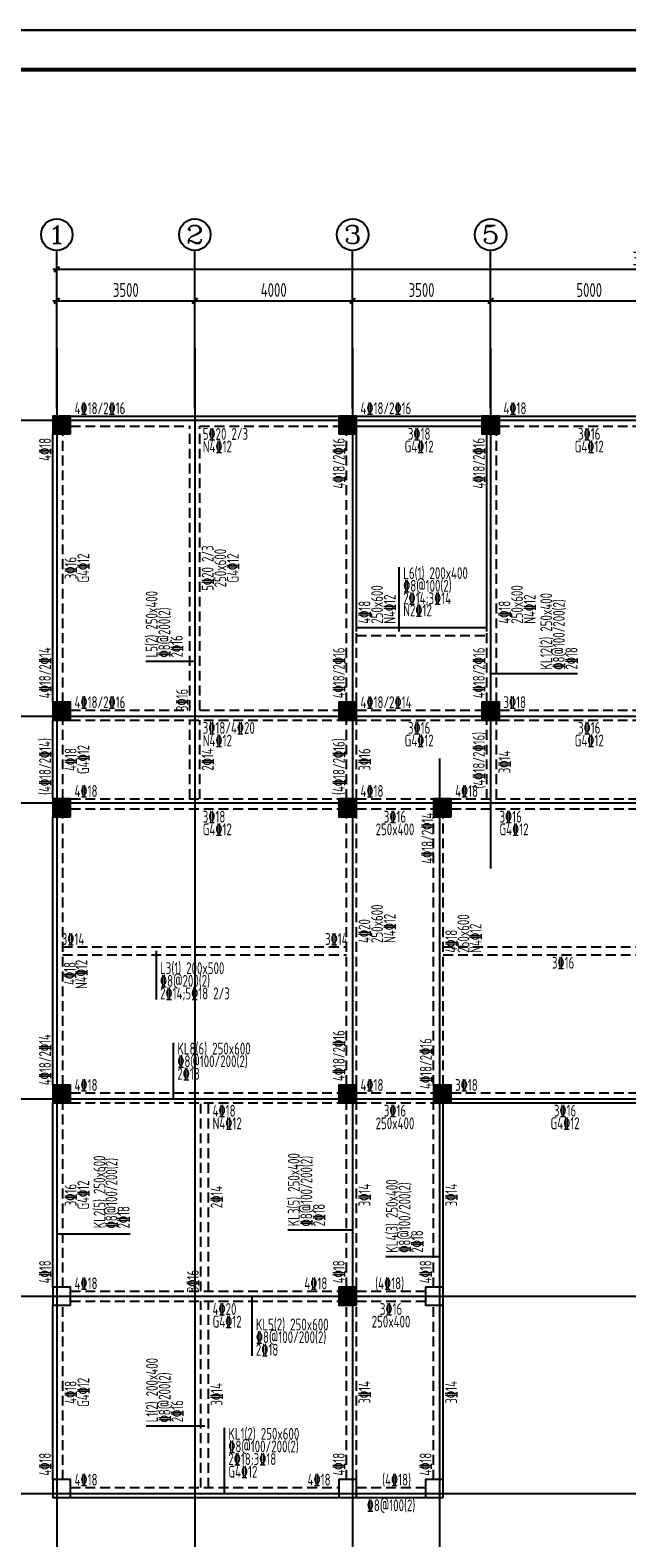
# Model space of a CAD drawing. Extents: x -302077 to 107904, y -9283 to 295706.
# Tile 199 of 256: x -44632 to -29502, y 134706 to 172911. Entities that reach past the tile are written whole.
import ezdxf
from ezdxf.enums import TextEntityAlignment as Align

# ---------------------------------------------------------------- set-up
doc = ezdxf.new("R2010")
doc.units = 0
doc.header["$LTSCALE"] = 500
doc.header["$MEASUREMENT"] = 0
doc.linetypes.add('DASHED', pattern=[0.75, 0.5, -0.25])
doc.layers.get('0').update_dxf_attribs({"linetype": 'CONTINUOUS'})
doc.layers.get('Defpoints').update_dxf_attribs({"linetype": 'CONTINUOUS'})
for name, color, linetype in [('A-CL-JB-X', 3, 'CONTINUOUS'), ('A-CL-JB-Y', 3, 'CONTINUOUS'), ('A-CL-YWB-X', 7, 'CONTINUOUS'), ('A-CL-YWB-Y', 7, 'CONTINUOUS'), ('A-KL-JB-X', 6, 'CONTINUOUS'), ('A-KL-JB-Y', 6, 'CONTINUOUS'), ('A-KL-YWB-X', 7, 'CONTINUOUS'), ('A-KL-YWB-Y', 7, 'CONTINUOUS'), ('AXIS', 3, 'CONTINUOUS'), ('AXIS_TEXT', 7, 'CONTINUOUS'), ('BEAM_CONT', 4, 'CONTINUOUS'), ('BEAM_DASH', 4, 'DASHED'), ('CL-x-bhcc', 3, 'CONTINUOUS'), ('CL-y-bhcc', 3, 'CONTINUOUS'), ('COLU', 7, 'CONTINUOUS'), ('KL-x-bhcc', 6, 'CONTINUOUS'), ('KL-y-bhcc', 6, 'CONTINUOUS'), ('PUB_DIM', 3, 'CONTINUOUS'), ('PUB_TITLE', 4, 'CONTINUOUS')]:
    doc.layers.add(name, color=color, linetype=linetype)
doc.layers.add('COLU_HATCH', color=251, linetype='CONTINUOUS', lineweight=0)
doc.styles.add('_TCH_AXIS', font='COMPLEX', dxfattribs={"bigfont": 'GBCBIG'})
doc.styles.add('COMPLEX', font='COMPLEX')
doc.styles.add('TSSD', font='Tssdeng.shx', dxfattribs={"width": 0.65, "height": 350, "bigfont": 'Tssdchn.shx'})
doc.styles.add('TSSD_Dimension', font='tssdeng.shx', dxfattribs={"width": 0.7, "bigfont": 'hztxt.shx'})
doc.dimstyles.new('TSSD_100_100', dxfattribs={"dimtxt": 350, "dimasz": 100, "dimexe": 100, "dimexo": 250, "dimgap": 100, "dimtad": 1, "dimdec": 0, "dimzin": 0, "dimdsep": 46, "dimtxsty": 'TSSD_Dimension', "dimblk": 'ARCHTICK', "dimblk1": 'ARCHTICK', "dimblk2": 'ARCHTICK', "dimcen": 0, "dimdle": 100, "dimclrt": 7, "dimadec": 0, "dimazin": 0, "dimtfac": 1, "dimtdec": 0, "dimtix": 1, "dimtmove": 2, "dimatfit": 3, "dimfxl": 1, "dimtolj": 1, "dimtzin": 0, "dimarcsym": 0})

# ---------------------------------------------------------------- blocks, each defined once
blk = doc.blocks.new('wrtgtg')
at = {"layer": 'PUB_TITLE'}
blk.add_line((-75296, 53559), (8804, 53559), dxfattribs=at)
blk.add_lwpolyline([(-75296, -5841), (8804, -5841), (8804, 53559), (-75296, 53559)], close=True, dxfattribs=at)
at = {"layer": 'PUB_TITLE', "const_width": 100}
blk.add_lwpolyline([(-72796, -4841), (7804, -4841), (7804, 52559), (-72796, 52559)], close=True, dxfattribs=at)
blk = doc.blocks.new('_ArchTick')
at = {"color": 0, "linetype": 'ByBlock', "const_width": 0.5}
blk.add_lwpolyline([(-0.71, -0.71), (0.71, 0.71)], dxfattribs=at)
blk = doc.blocks.new('*D766')
at = {"layer": 'AXIS', "color": 0, "lineweight": -2}
for p, q in [((-44885, 123994), (-41185, 123994)), ((-44785, 123053), (-44785, 124094)), ((-41285, 123053), (-41285, 124094))]:
    blk.add_line(p, q, dxfattribs=at)
at = {"layer": 'Defpoints', "color": 0}
for p in [(-41285, 123994), (-44785, 122803), (-41285, 122803)]:
    blk.add_point(p, dxfattribs=at)
at = {"layer": 'AXIS', "color": 0, "lineweight": -2, "xscale": 100, "yscale": 100, "zscale": 100, "rotation": 180}
blk.add_blockref('_ArchTick', (-44785, 123994), dxfattribs=at)
at = {"layer": 'AXIS', "color": 0, "lineweight": -2, "xscale": 100, "yscale": 100, "zscale": 100}
blk.add_blockref('_ArchTick', (-41285, 123994), dxfattribs=at)
at = {"layer": 'AXIS', "color": 7, "insert": (-43035, 124269), "char_height": 350, "attachment_point": 5, "style": 'TSSD_Dimension'}
blk.add_mtext('\\A1;3500', dxfattribs=at)
blk = doc.blocks.new('*D767')
at = {"layer": 'AXIS', "color": 0, "lineweight": -2}
for p, q in [((-41385, 123994), (-37185, 123994)), ((-41285, 123053), (-41285, 124094)), ((-37285, 123053), (-37285, 124094))]:
    blk.add_line(p, q, dxfattribs=at)
at = {"layer": 'Defpoints', "color": 0}
for p in [(-37285, 123994), (-41285, 122803), (-37285, 122803)]:
    blk.add_point(p, dxfattribs=at)
at = {"layer": 'AXIS', "color": 0, "lineweight": -2, "xscale": 100, "yscale": 100, "zscale": 100, "rotation": 180}
blk.add_blockref('_ArchTick', (-41285, 123994), dxfattribs=at)
at = {"layer": 'AXIS', "color": 0, "lineweight": -2, "xscale": 100, "yscale": 100, "zscale": 100}
blk.add_blockref('_ArchTick', (-37285, 123994), dxfattribs=at)
at = {"layer": 'AXIS', "color": 7, "insert": (-39285, 124269), "char_height": 350, "attachment_point": 5, "style": 'TSSD_Dimension'}
blk.add_mtext('\\A1;4000', dxfattribs=at)
blk = doc.blocks.new('*D768')
at = {"layer": 'AXIS', "color": 0, "lineweight": -2}
for p, q in [((-37385, 123994), (-33685, 123994)), ((-37285, 123053), (-37285, 124094)), ((-33785, 123053), (-33785, 124094))]:
    blk.add_line(p, q, dxfattribs=at)
at = {"layer": 'Defpoints', "color": 0}
for p in [(-33785, 123994), (-37285, 122803), (-33785, 122803)]:
    blk.add_point(p, dxfattribs=at)
at = {"layer": 'AXIS', "color": 0, "lineweight": -2, "xscale": 100, "yscale": 100, "zscale": 100, "rotation": 180}
blk.add_blockref('_ArchTick', (-37285, 123994), dxfattribs=at)
at = {"layer": 'AXIS', "color": 0, "lineweight": -2, "xscale": 100, "yscale": 100, "zscale": 100}
blk.add_blockref('_ArchTick', (-33785, 123994), dxfattribs=at)
at = {"layer": 'AXIS', "color": 7, "insert": (-35535, 124269), "char_height": 350, "attachment_point": 5, "style": 'TSSD_Dimension'}
blk.add_mtext('\\A1;3500', dxfattribs=at)
blk = doc.blocks.new('*D769')
at = {"layer": 'AXIS', "color": 0, "lineweight": -2}
for p, q in [((-33885, 123994), (-28685, 123994)), ((-33785, 123053), (-33785, 124094)), ((-28785, 123053), (-28785, 124094))]:
    blk.add_line(p, q, dxfattribs=at)
at = {"layer": 'Defpoints', "color": 0}
for p in [(-28785, 123994), (-33785, 122803), (-28785, 122803)]:
    blk.add_point(p, dxfattribs=at)
at = {"layer": 'AXIS', "color": 0, "lineweight": -2, "xscale": 100, "yscale": 100, "zscale": 100, "rotation": 180}
blk.add_blockref('_ArchTick', (-33785, 123994), dxfattribs=at)
at = {"layer": 'AXIS', "color": 0, "lineweight": -2, "xscale": 100, "yscale": 100, "zscale": 100}
blk.add_blockref('_ArchTick', (-28785, 123994), dxfattribs=at)
at = {"layer": 'AXIS', "color": 7, "insert": (-31285, 124269), "char_height": 350, "attachment_point": 5, "style": 'TSSD_Dimension'}
blk.add_mtext('\\A1;5000', dxfattribs=at)
blk = doc.blocks.new('*D773')
at = {"layer": 'AXIS', "color": 0, "lineweight": -2}
for p, q in [((-44885, 124794), (-14685, 124794)), ((-44785, 123053), (-44785, 124894)), ((-14785, 123053), (-14785, 124894))]:
    blk.add_line(p, q, dxfattribs=at)
at = {"layer": 'Defpoints', "color": 0}
for p in [(-14785, 124794), (-44785, 122803), (-14785, 122803)]:
    blk.add_point(p, dxfattribs=at)
at = {"layer": 'AXIS', "color": 0, "lineweight": -2, "xscale": 100, "yscale": 100, "zscale": 100, "rotation": 180}
blk.add_blockref('_ArchTick', (-44785, 124794), dxfattribs=at)
at = {"layer": 'AXIS', "color": 0, "lineweight": -2, "xscale": 100, "yscale": 100, "zscale": 100}
blk.add_blockref('_ArchTick', (-14785, 124794), dxfattribs=at)
at = {"layer": 'AXIS', "color": 7, "insert": (-29785, 125069), "char_height": 350, "attachment_point": 5, "style": 'TSSD_Dimension'}
blk.add_mtext('\\A1;30000', dxfattribs=at)
blk = doc.blocks.new('_AXISO')
blk.add_circle((0, 0), 0.5)
at = {"layer": 'AXIS_TEXT', "style": 'COMPLEX', "width": 1.041667}
blk.add_attdef('A', text='', height=0.56, dxfattribs=at).set_placement((-0.25, -0.28), (0.25, -0.28), align=Align.FIT)
blk = doc.blocks.new('MB3')
at = {"layer": 'COLU_HATCH'}
for points in [[(48031, 101283), (48031, 101733), (47581, 101733), (47581, 101283)], [(55281, 101283), (55281, 101733), (54831, 101733), (54831, 101283)], [(58906, 101283), (58906, 101733), (58456, 101733), (58456, 101283)], [(63906, 101283), (63906, 101733), (63456, 101733), (63456, 101283)], [(70781, 101283), (70781, 101733), (70331, 101733), (70331, 101283)], [(74406, 101283), (74406, 101733), (73956, 101733), (73956, 101283)], [(77781, 101283), (77781, 101733), (77331, 101733), (77331, 101283)], [(48031, 94033), (48031, 94483), (47581, 94483), (47581, 94033)], [(55281, 94033), (55281, 94483), (54831, 94483), (54831, 94033)], [(58906, 94033), (58906, 94483), (58456, 94483), (58456, 94033)], [(63906, 94033), (63906, 94483), (63456, 94483), (63456, 94033)], [(70781, 94033), (70781, 94483), (70331, 94483), (70331, 94033)], [(74406, 94033), (74406, 94483), (73956, 94483), (73956, 94033)], [(77781, 94033), (77781, 94483), (77331, 94483), (77331, 94033)], [(48031, 91583), (48031, 92033), (47581, 92033), (47581, 91583)], [(55281, 91583), (55281, 92033), (54831, 92033), (54831, 91583)], [(57681, 91583), (57681, 92033), (57231, 92033), (57231, 91583)], [(63906, 91583), (63906, 92033), (63456, 92033), (63456, 91583)], [(70906, 91583), (70906, 92033), (70456, 92033), (70456, 91583)], [(74406, 91583), (74406, 92033), (73956, 92033), (73956, 91583)], [(77781, 91583), (77781, 92033), (77331, 92033), (77331, 91583)], [(48031, 84333), (48031, 84783), (47581, 84783), (47581, 84333)], [(55281, 84333), (55281, 84783), (54831, 84783), (54831, 84333)], [(57681, 84333), (57681, 84783), (57231, 84783), (57231, 84333)], [(63906, 84333), (63906, 84783), (63456, 84783), (63456, 84333)], [(70906, 84333), (70906, 84783), (70456, 84783), (70456, 84333)], [(74406, 84333), (74406, 84783), (73956, 84783), (73956, 84333)], [(77781, 84333), (77781, 84783), (77331, 84783), (77331, 84333)], [(55281, 79208), (55281, 79658), (54831, 79658), (54831, 79208)]]:
    blk.add_hatch(color=256, dxfattribs=at).paths.add_polyline_path(points)
at = {"layer": 'BEAM_CONT'}
for p, q in [((48031, 101733), (54831, 101733)), ((55281, 101733), (58456, 101733)), ((58906, 101733), (63456, 101733)), ((63906, 101733), (70331, 101733)), ((70781, 101733), (73956, 101733)), ((74406, 101733), (77331, 101733)), ((47581, 94483), (47581, 101283)), ((55281, 101483), (58456, 101483)), ((55281, 96273), (55281, 101283)), ((58581, 96273), (58581, 101283)), ((70781, 101483), (73956, 101483)), ((70781, 96273), (70781, 101283)), ((74081, 96273), (74081, 101283)), ((77781, 94483), (77781, 101283)), ((55281, 96373), (58581, 96373)), ((70781, 96373), (74081, 96373)), ((47581, 92033), (47581, 94033)), ((77781, 92033), (77781, 94033)), ((47581, 84783), (47581, 91583)), ((77781, 84783), (77781, 91583)), ((47581, 79658), (47581, 84333)), ((57481, 79658), (57481, 84333)), ((57681, 84333), (63456, 84333)), ((63556, 83633), (63556, 84333)), ((70781, 83633), (70781, 84333)), ((70906, 84333), (73956, 84333)), ((74406, 84333), (77331, 84333)), ((63556, 83633), (70781, 83633)), ((47581, 74783), (47581, 79208)), ((57481, 74783), (57481, 79208)), ((48031, 74333), (54831, 74333)), ((55281, 74333), (57031, 74333))]:
    blk.add_line(p, q, dxfattribs=at)
at = {"layer": 'BEAM_DASH'}
for p, q in [((47831, 94483), (47831, 101283)), ((48031, 101483), (51056, 101483)), ((51056, 94283), (51056, 101483)), ((51306, 94283), (51306, 101483)), ((51306, 101483), (54831, 101483)), ((55031, 94483), (55031, 101283)), ((58831, 94483), (58831, 101283)), ((58906, 101483), (63456, 101483)), ((63556, 94483), (63556, 101283)), ((63806, 94483), (63806, 101283)), ((63906, 101483), (70331, 101483)), ((70531, 94483), (70531, 101283)), ((74331, 94483), (74331, 101283)), ((74406, 101483), (77331, 101483)), ((77531, 94483), (77531, 101283)), ((63806, 97983), (70531, 97983)), ((63806, 97783), (70531, 97783)), ((74331, 96733), (77531, 96733)), ((74331, 96533), (77531, 96533)), ((55281, 94483), (55281, 96273)), ((55281, 96173), (58581, 96173)), ((58581, 94483), (58581, 96273)), ((70781, 94483), (70781, 96273)), ((70781, 96173), (74081, 96173)), ((74081, 94483), (74081, 96273)), ((47831, 92033), (47831, 94033)), ((48031, 94283), (51056, 94283)), ((48031, 94033), (54831, 94033)), ((51056, 92033), (51056, 94033)), ((51306, 94283), (54831, 94283)), ((51306, 92033), (51306, 94033)), ((55031, 92033), (55031, 94033)), ((55281, 94283), (58456, 94283)), ((55281, 92033), (55281, 94033)), ((55281, 94033), (58456, 94033)), ((58581, 92033), (58581, 94033)), ((58831, 92033), (58831, 94033)), ((58906, 94283), (63456, 94283)), ((58906, 94033), (63456, 94033)), ((63556, 92033), (63556, 94033)), ((63806, 92033), (63806, 94033)), ((63906, 94283), (70331, 94283)), ((63906, 94033), (70331, 94033)), ((70531, 92033), (70531, 94033)), ((70781, 94283), (73956, 94283)), ((70781, 92033), (70781, 94033)), ((70781, 94033), (73956, 94033)), ((74081, 92033), (74081, 94033)), ((74331, 92033), (74331, 94033)), ((74406, 94283), (77331, 94283)), ((74406, 94033), (77331, 94033)), ((77531, 92033), (77531, 94033)), ((48031, 92033), (54831, 92033)), ((48031, 91783), (54831, 91783)), ((55281, 92033), (57231, 92033)), ((55281, 91783), (57231, 91783)), ((57681, 92033), (63456, 92033)), ((57681, 91783), (63456, 91783)), ((63906, 92033), (70456, 92033)), ((63906, 91783), (70456, 91783)), ((70906, 92033), (73956, 92033)), ((70906, 91783), (73956, 91783)), ((74406, 92033), (77331, 92033)), ((74406, 91783), (77331, 91783)), ((47831, 84783), (47831, 91583)), ((55031, 84783), (55031, 91583)), ((55281, 84783), (55281, 91583)), ((57231, 84783), (57231, 91583)), ((57481, 84783), (57481, 91583)), ((63556, 84783), (63556, 91583)), ((63806, 84783), (63806, 91583)), ((70531, 84783), (70531, 91583)), ((70781, 84783), (70781, 91583)), ((74081, 84783), (74081, 91583)), ((74331, 84783), (74331, 91583)), ((77531, 84783), (77531, 91583)), ((47831, 88283), (55031, 88283)), ((57481, 88283), (63556, 88283)), ((63806, 88283), (70531, 88283)), ((47831, 88083), (55031, 88083)), ((57481, 88083), (63556, 88083)), ((63806, 88083), (70531, 88083)), ((48031, 84583), (54831, 84583)), ((55281, 84583), (57231, 84583)), ((57681, 84583), (63456, 84583)), ((63906, 84583), (70456, 84583)), ((70906, 84583), (73956, 84583)), ((74406, 84583), (77331, 84583)), ((47831, 79658), (47831, 84333)), ((48031, 84333), (54831, 84333)), ((51331, 79558), (51331, 84333)), ((51531, 79558), (51531, 84333)), ((55031, 79658), (55031, 84333)), ((55281, 79658), (55281, 84333)), ((55281, 84333), (57231, 84333)), ((57231, 79658), (57231, 84333)), ((63806, 83833), (63806, 84333)), ((63906, 84333), (70456, 84333)), ((70531, 83833), (70531, 84333)), ((63806, 83833), (70531, 83833)), ((48031, 79558), (54831, 79558)), ((55281, 79558), (57031, 79558)), ((47831, 74783), (47831, 79208)), ((48031, 79308), (54831, 79308)), ((51331, 74583), (51331, 79308)), ((51531, 74583), (51531, 79308)), ((55031, 74783), (55031, 79208)), ((55281, 79308), (57031, 79308)), ((55281, 74783), (55281, 79208)), ((57231, 74783), (57231, 79208)), ((48031, 74583), (54831, 74583)), ((55281, 74583), (57031, 74583))]:
    blk.add_line(p, q, dxfattribs=at)
at = {"layer": 'COLU'}
for points in [[(48031, 101283), (48031, 101733), (47581, 101733), (47581, 101283)], [(55281, 101283), (55281, 101733), (54831, 101733), (54831, 101283)], [(58906, 101283), (58906, 101733), (58456, 101733), (58456, 101283)], [(63906, 101283), (63906, 101733), (63456, 101733), (63456, 101283)], [(70781, 101283), (70781, 101733), (70331, 101733), (70331, 101283)], [(74406, 101283), (74406, 101733), (73956, 101733), (73956, 101283)], [(77781, 101283), (77781, 101733), (77331, 101733), (77331, 101283)], [(48031, 94033), (48031, 94483), (47581, 94483), (47581, 94033)], [(55281, 94033), (55281, 94483), (54831, 94483), (54831, 94033)], [(58906, 94033), (58906, 94483), (58456, 94483), (58456, 94033)], [(63906, 94033), (63906, 94483), (63456, 94483), (63456, 94033)], [(70781, 94033), (70781, 94483), (70331, 94483), (70331, 94033)], [(74406, 94033), (74406, 94483), (73956, 94483), (73956, 94033)], [(77781, 94033), (77781, 94483), (77331, 94483), (77331, 94033)], [(48031, 91583), (48031, 92033), (47581, 92033), (47581, 91583)], [(55281, 91583), (55281, 92033), (54831, 92033), (54831, 91583)], [(57681, 91583), (57681, 92033), (57231, 92033), (57231, 91583)], [(63906, 91583), (63906, 92033), (63456, 92033), (63456, 91583)], [(70906, 91583), (70906, 92033), (70456, 92033), (70456, 91583)], [(74406, 91583), (74406, 92033), (73956, 92033), (73956, 91583)], [(77781, 91583), (77781, 92033), (77331, 92033), (77331, 91583)], [(48031, 84333), (48031, 84783), (47581, 84783), (47581, 84333)], [(55281, 84333), (55281, 84783), (54831, 84783), (54831, 84333)], [(57681, 84333), (57681, 84783), (57231, 84783), (57231, 84333)], [(63906, 84333), (63906, 84783), (63456, 84783), (63456, 84333)], [(70906, 84333), (70906, 84783), (70456, 84783), (70456, 84333)], [(74406, 84333), (74406, 84783), (73956, 84783), (73956, 84333)], [(77781, 84333), (77781, 84783), (77331, 84783), (77331, 84333)], [(48031, 79208), (48031, 79658), (47581, 79658), (47581, 79208)], [(55281, 79208), (55281, 79658), (54831, 79658), (54831, 79208)], [(57481, 79208), (57481, 79658), (57031, 79658), (57031, 79208)], [(48031, 74333), (48031, 74783), (47581, 74783), (47581, 74333)], [(55281, 74333), (55281, 74783), (54831, 74783), (54831, 74333)], [(57481, 74333), (57481, 74783), (57031, 74783), (57031, 74333)]]:
    blk.add_lwpolyline(points, close=True, dxfattribs=at)
blk = doc.blocks.new('zw')
at = {"layer": 'AXIS'}
for p, q in [((-44784.9, 121273.7), (-44784.9, 125273.7)), ((-41284.9, 121273.7), (-41284.9, 125273.7)), ((-37284.9, 121273.7), (-37284.9, 125273.7)), ((-33784.9, 121273.7), (-33784.9, 125273.7))]:
    blk.add_line(p, q, dxfattribs=at)
at = {"layer": 'AXIS', "color": 250}
for p, q in [((-44784.9, 122803), (-44784.9, 91603)), ((-41284.9, 122803), (-41284.9, 91603)), ((-37284.9, 122803), (-37284.9, 91603)), ((-33784.9, 122803), (-33784.9, 109609.1)), ((-46817.4, 120972.6), (-12983.9, 120972.6)), ((-46817.4, 113472.6), (-12983.9, 113472.6)), ((-35084.9, 112394.7), (-35084.9, 91603)), ((-46817.4, 111272.6), (-12983.9, 111272.6)), ((-46817.4, 103772.6), (-12983.9, 103772.6)), ((-46817.4, 98772.6), (-12983.9, 98772.6)), ((-46817.4, 93772.6), (-12983.9, 93772.6))]:
    blk.add_line(p, q, dxfattribs=at)
at = {"layer": 'AXIS'}
ref = blk.add_blockref('_AXISO', (-44784.9, 125673.7), dxfattribs=dict(at, xscale=800, yscale=800, zscale=800))
ref.add_attrib('A', '1', dxfattribs={"layer": 'AXIS_TEXT', "height": 452.5, "style": '_TCH_AXIS', "width": 2.333333}).set_placement((-45011.1, 125447.4), (-44558.6, 125447.4), align=Align.FIT)
ref = blk.add_blockref('_AXISO', (-41284.9, 125673.7), dxfattribs=dict(at, xscale=800, yscale=800, zscale=800))
ref.add_attrib('A', '2', dxfattribs={"layer": 'AXIS_TEXT', "height": 452.5, "style": '_TCH_AXIS', "width": 1.5}).set_placement((-41511.1, 125447.4), (-41058.6, 125447.4), align=Align.FIT)
ref = blk.add_blockref('_AXISO', (-37284.9, 125673.7), dxfattribs=dict(at, xscale=800, yscale=800, zscale=800))
ref.add_attrib('A', '3', dxfattribs={"layer": 'AXIS_TEXT', "height": 452.5, "style": '_TCH_AXIS', "width": 1.5}).set_placement((-37511.1, 125447.4), (-37058.6, 125447.4), align=Align.FIT)
ref = blk.add_blockref('_AXISO', (-33784.9, 125673.7), dxfattribs=dict(at, xscale=800, yscale=800, zscale=800))
ref.add_attrib('A', '5', dxfattribs={"layer": 'AXIS_TEXT', "height": 452.5, "style": '_TCH_AXIS', "width": 1.5}).set_placement((-34011.1, 125447.4), (-33558.6, 125447.4), align=Align.FIT)
for p1, p2, distance, picture, middle in [((-44784.9, 122803), (-14784.9, 122803), 1990.6, '*D773', (-29784.9, 125068.6)), ((-44784.9, 122803), (-41284.9, 122803), 1190.6, '*D766', (-43034.9, 124268.6)), ((-41284.9, 122803), (-37284.9, 122803), 1190.6, '*D767', (-39284.9, 124268.6)), ((-37284.9, 122803), (-33784.9, 122803), 1190.6, '*D768', (-35534.9, 124268.6)), ((-33784.9, 122803), (-28784.9, 122803), 1190.6, '*D769', (-31284.9, 124268.6))]:
    dim = blk.add_aligned_dim(p1=p1, p2=p2, distance=distance, dimstyle='TSSD_100_100', dxfattribs=at)
    dim.commit()
    dim.dimension.update_dxf_attribs({"geometry": picture, "text_midpoint": middle})

msp = doc.modelspace()

# ---------------------------------------------------------------- linework, layer by layer
at = {"layer": 'A-CL-JB-X'}
for p, q in [((-35272.954, 157669.722), (-35272.954, 159302.284)), ((-41437.749, 149579.722), (-41437.749, 148351.088))]:
    msp.add_line(p, q, dxfattribs=at)
at = {"layer": 'A-CL-JB-Y'}
for p, q in [((-40456.238, 156915.592), (-41701.04, 156915.592)), ((-40206.238, 137532.648), (-41692.409, 137532.648))]:
    msp.add_line(p, q, dxfattribs=at)
at = {"layer": 'A-KL-JB-X'}
for p, q in [((-40999.654, 145855.66), (-40999.654, 147253.478)), ((-39008.305, 140829.761), (-39008.305, 139321.916)), ((-39707.182, 135854.761), (-39707.182, 137492.062))]:
    msp.add_line(p, q, dxfattribs=at)
at = {"layer": 'A-KL-JB-Y'}
for p, q in [((-32931.259, 156607.413), (-30755.504, 156607.413)), ((-42095.97, 142400.379), (-43930.238, 142400.379)), ((-36481.258, 142500.899), (-38097.194, 142500.899)), ((-34281.214, 141830.692), (-35609.157, 141830.692))]:
    msp.add_line(p, q, dxfattribs=at)

# ---------------------------------------------------------------- block references
msp.add_blockref('wrtgtg', (7462.635, 119352.674))
at = {"layer": 'BEAM_CONT'}
msp.add_blockref('MB3', (-91637.422, 61397.207), dxfattribs=at)
at = {"layer": 'PUB_DIM'}
msp.add_blockref('zw', (828.635, 42057.129), dxfattribs=at)

# ---------------------------------------------------------------- texts
at = {"layer": 'A-CL-JB-X', "style": 'TSSD', "width": 0.7}
for s, p in [('%%1328@100(2)', (-35172.954, 158682.284)), ('2%%13214;3%%13214', (-35172.954, 158362.284)), ('N2%%13212', (-35172.954, 158058.679))]:
    msp.add_text(s, height=300, rotation=360, dxfattribs=at).set_placement(p)
for s, p in [('%%1328@200(2)', (-41337.749, 148671.088)), ('2%%13214;5%%13218 2/3', (-41337.749, 148351.088))]:
    msp.add_text(s, height=300, dxfattribs=at).set_placement(p)
at = {"layer": 'A-CL-JB-Y', "style": 'TSSD', "width": 0.7}
for s, p in [('%%1328@200(2)', (-41081.04, 157015.592)), ('2%%13216', (-40761.04, 157015.592)), ('%%1328@200(2)', (-41072.409, 137632.648)), ('2%%13216', (-40752.409, 137632.648))]:
    msp.add_text(s, height=300, rotation=90, dxfattribs=at).set_placement(p)
at = {"layer": 'A-CL-YWB-X', "style": 'TSSD', "width": 0.7}
msp.add_text('3%%13214', height=300, dxfattribs=at).set_placement((-43831.239, 149729.722))
msp.add_text('3%%13214', height=300, dxfattribs=at).set_placement((-36581.259, 149729.722), align=Align.RIGHT)
msp.add_text('3%%13216', height=300, dxfattribs=at).set_placement((-31118.758, 149129.722), align=Align.CENTER)
at = {"layer": 'A-CL-YWB-Y', "style": 'TSSD', "width": 0.7}
for s, p in [('5%%13220 2/3', (-39981.238, 159279.722)), ('G4%%13212', (-39341.238, 159279.722)), ('250x600', (-39661.238, 159279.722)), ('2%%13214', (-39981.238, 154429.722)), ('2%%13214', (-39756.238, 143342.241)), ('3%%13214', (-39756.238, 138342.261))]:
    msp.add_text(s, height=300, rotation=89.9997225, dxfattribs=at).set_placement(p, align=Align.CENTER)
for p in [(-40631.238, 155654.722), (-40356.238, 140929.761)]:
    msp.add_text('3%%13216', height=300, rotation=89.9997225, dxfattribs=at).set_placement(p)
at = {"layer": 'A-KL-JB-X', "style": 'TSSD', "width": 0.7}
for s, p in [('%%1328@100/200(2)', (-40899.654, 146633.478)), ('2%%13218', (-40899.654, 146313.478))]:
    msp.add_text(s, height=300, dxfattribs=at).set_placement(p)
for s, p in [('%%1328@100/200(2)', (-38908.305, 139641.916)), ('2%%13218', (-38908.305, 139321.916)), ('%%1328@100/200(2)', (-39607.182, 136872.062)), ('2%%13218;3%%13218', (-39607.182, 136552.062)), ('G4%%13212', (-39607.182, 136232.062))]:
    msp.add_text(s, height=300, rotation=360, dxfattribs=at).set_placement(p)
at = {"layer": 'A-KL-JB-Y', "style": 'TSSD', "width": 0.7}
for s, rotation, p in [('%%1328@100/200(2)', 90, (-31075.504, 156707.413)), ('2%%13218', 90, (-30755.504, 156707.413)), ('%%1328@100/200(2)', 90.1107895, (-42420.105, 142547.637)), ('%%1328@100/200(2)', 90, (-37477.194, 142600.899)), ('%%1328@100/200(2)', 90, (-34989.157, 141930.692)), ('2%%13218', 90, (-37157.194, 142600.899)), ('2%%13218', 90.1107895, (-42112.621, 142546.253)), ('2%%13218', 90, (-34669.157, 141930.692))]:
    msp.add_text(s, height=300, rotation=rotation, dxfattribs=at).set_placement(p)
at = {"layer": 'A-KL-YWB-X', "style": 'TSSD', "width": 0.7}
for s, p in [('4%%13218/2%%13216', (-43506.238, 163179.721)), ('4%%13218/2%%13216', (-36256.237, 163179.721)), ('4%%13218', (-32631.237, 163179.721)), ('5%%13220 2/3', (-40256.238, 162529.721)), ('N4%%13212', (-40256.238, 162209.721)), ('4%%13218/2%%13214', (-36256.237, 155729.72)), ('3%%13218', (-32631.237, 155730.72)), ('4%%13218', (-43506.238, 153479.722)), ('4%%13218', (-36256.237, 153479.722)), ('4%%13218', (-33856.237, 153479.722)), ('3%%13218', (-40256.238, 152829.722)), ('3%%13216', (-32731.259, 152829.722)), ('G4%%13212', (-40256.238, 152509.722)), ('G4%%13212', (-32731.259, 152509.722)), ('4%%13218', (-36256.237, 146029.721)), ('3%%13218', (-33856.237, 146030.722)), ('4%%13218', (-43506.238, 141004.761)), ('4%%13218', (-37679.098, 141004.761)), ('(4%%13218)', (-35882.228, 141004.761)), ('4%%13220', (-40006.238, 140354.761)), ('G4%%13212', (-40006.238, 140034.761)), ('4%%13218', (-43506.238, 136029.761)), ('4%%13218', (-37596.893, 136029.761))]:
    msp.add_text(s, height=300, dxfattribs=at).set_placement(p)
for s, p in [('3%%13218', (-34768.737, 162529.721)), ('3%%13216', (-30456.238, 162529.721)), ('G4%%13212', (-34768.737, 162209.721)), ('G4%%13212', (-30456.238, 162209.721)), ('3%%13216', (-34768.737, 155079.72)), ('3%%13216', (-30456.238, 155080.72)), ('G4%%13212', (-34768.737, 154759.72)), ('G4%%13212', (-30456.238, 154760.72)), ('3%%13216', (-35381.237, 152829.722)), ('250x400', (-35381.237, 152509.722)), ('3%%13216', (-35381.237, 145379.721)), ('3%%13216', (-31068.738, 145380.722)), ('250x400', (-35381.237, 145059.721)), ('G4%%13212', (-31068.738, 145060.722)), ('3%%13216', (-35481.237, 140354.761)), ('250x400', (-35481.237, 140034.761)), ('%%1328@100(2)', (-35481.237, 135379.761))]:
    msp.add_text(s, height=300, dxfattribs=at).set_placement(p, align=Align.CENTER)
for s, rotation, p in [('4%%13218/2%%13216', 359.9827611, (-43506.238, 155730.653)), ('3%%13218/4%%13220', 359.9827611, (-40256.238, 155079.722)), ('N4%%13212', 359.9827611, (-40256.238, 154759.722)), ('4%%13218', 359.9838838, (-43506.238, 146030.66)), ('4%%13218', 359.9838838, (-40006.238, 145379.721)), ('N4%%13212', 359.9838838, (-40006.238, 145059.721))]:
    msp.add_text(s, height=300, rotation=rotation, dxfattribs=at).set_placement(p)
msp.add_text('(4%%13218)', height=300, dxfattribs=at).set_placement((-34974.369, 136029.761), align=Align.RIGHT)
at = {"layer": 'A-KL-YWB-Y', "style": 'TSSD', "width": 0.7}
for s, rotation, p in [('4%%13218', 89.9997225, (-44105.238, 162579.758)), ('4%%13218/2%%13216', 89.9997225, (-36656.258, 162579.758)), ('4%%13218/2%%13216', 89.9997225, (-33106.259, 162579.758)), ('4%%13218/2%%13214', 90.1107895, (-34409.741, 153080.516))]:
    msp.add_text(s, height=300, rotation=rotation, dxfattribs=at).set_placement(p, align=Align.RIGHT)
for s, p in [('G4%%13212', (-43135.238, 159279.759)), ('3%%13216', (-43455.238, 159279.759)), ('4%%13218', (-43455.238, 154429.759)), ('G4%%13212', (-43135.238, 154429.759)), ('3%%13216', (-36006.258, 154429.759)), ('3%%13214', (-32456.259, 154367.24)), ('3%%13216', (-43455.238, 143392.261)), ('G4%%13212', (-43135.238, 143392.261)), ('3%%13214', (-36006.258, 143392.261)), ('3%%13214', (-33805.758, 143392.261)), ('4%%13218', (-43455.238, 138392.261)), ('G4%%13212', (-43135.238, 138392.261)), ('3%%13214', (-36006.258, 138392.261)), ('3%%13214', (-33806.258, 138392.261))]:
    msp.add_text(s, height=300, rotation=89.9997225, dxfattribs=at).set_placement(p, align=Align.CENTER)
for s, rotation, p in [('4%%13218', 89.9997225, (-36006.259, 157869.722)), ('N4%%13212', 89.9997225, (-35366.259, 157869.722)), ('4%%13218', 89.9997225, (-32456.259, 157869.722)), ('N4%%13212', 89.9997225, (-31816.259, 157869.722)), ('4%%13218/2%%13214', 89.9997225, (-44105.238, 155979.759)), ('4%%13218/2%%13216', 89.9997225, (-36656.258, 155979.759)), ('250x600', 89.9997225, (-35686.259, 157869.722)), ('4%%13218/2%%13216', 89.9997225, (-33106.259, 155979.759)), ('250x600', 89.9997225, (-32136.259, 157869.722)), ('(4%%13218/2%%13214)', 89.9997225, (-44105.238, 153529.76)), ('(4%%13218/2%%13216)', 89.9997225, (-36656.258, 153529.76)), ('(4%%13218/2%%13216)', 89.9997225, (-33106.259, 153692.444)), ('N4%%13212', 89.9997225, (-35366.259, 149779.722)), ('4%%13220', 89.9997225, (-36006.259, 149779.722)), ('4%%13218', 90, (-33804.175, 149532.441)), ('N4%%13212', 90, (-33190.002, 149529.675)), ('250x600', 89.9997225, (-35686.259, 149779.722)), ('250x600', 90, (-33497.089, 149531.058)), ('4%%13218', 90, (-43475.274, 148716.98)), ('N4%%13212', 90, (-43184.422, 148613.353)), ('4%%13218/2%%13214', 90.1107895, (-44104.603, 146175.838)), ('4%%13218/2%%13216', 89.9997225, (-36656.258, 146279.762)), ('4%%13218/2%%13216', 90.1107895, (-34448.535, 146080.519)), ('4%%13218', 89.9997225, (-44105.238, 141154.761)), ('4%%13218', 89.9997225, (-36656.258, 141154.761)), ('4%%13218', 89.9997225, (-34456.214, 141154.761)), ('4%%13218', 89.9997225, (-44105.238, 136279.761)), ('4%%13218', 89.9997225, (-36656.258, 136279.761)), ('4%%13218', 89.9997225, (-34456.258, 136279.761))]:
    msp.add_text(s, height=300, rotation=rotation, dxfattribs=at).set_placement(p)
at = {"layer": 'CL-x-bhcc', "style": 'TSSD', "width": 0.7}
msp.add_text('L6(1) 200x400', height=300, rotation=360, dxfattribs=at).set_placement((-35172.954, 159002.284))
msp.add_text('L3(1) 200x500', height=300, dxfattribs=at).set_placement((-41337.749, 148991.088))
at = {"layer": 'CL-y-bhcc', "style": 'TSSD', "width": 0.7}
for s, p in [('L5(2) 250x400', (-41401.04, 157015.592)), ('L1(2) 200x400', (-41392.409, 137632.648))]:
    msp.add_text(s, height=300, rotation=90, dxfattribs=at).set_placement(p)
at = {"layer": 'KL-x-bhcc', "style": 'TSSD', "width": 0.7}
msp.add_text('KL8(6) 250x600', height=300, dxfattribs=at).set_placement((-40899.654, 146953.478))
for s, p in [('KL5(2) 250x600', (-38908.305, 139961.916)), ('KL1(2) 250x600', (-39607.182, 137192.062))]:
    msp.add_text(s, height=300, rotation=360, dxfattribs=at).set_placement(p)
at = {"layer": 'KL-y-bhcc', "style": 'TSSD', "width": 0.7}
for s, rotation, p in [('KL12(2) 250x400', 90, (-31395.504, 156707.413)), ('KL2(5) 250x600', 90.1107895, (-42722.036, 142549.02)), ('KL3(5) 250x400', 90, (-37797.194, 142600.899)), ('KL4(3) 250x400', 90, (-35309.157, 141930.692))]:
    msp.add_text(s, height=300, rotation=rotation, dxfattribs=at).set_placement(p)

doc.saveas('drawing.dxf')
